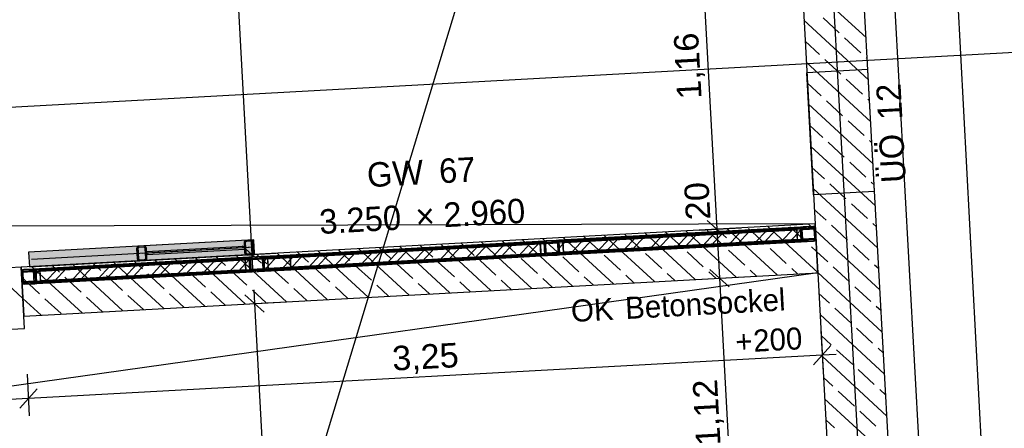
# Model space of a CAD drawing. Extents: x -181 to 1388, y 138 to 979.
# Tile 35 of 82: x 688 to 769, y 433 to 466. Entities that reach past the tile are written whole.
import ezdxf
from ezdxf.lldxf.tags import DXFTag

# ---------------------------------------------------------------- set-up
doc = ezdxf.new("R2010")
doc.units = 0
doc.layers.get('0').update_dxf_attribs({"lineweight": 25})
for name, color, linetype, lineweight, true_color in [('01AFU Allgemein Bemaßung', 7, 'Continuous', 25, 0x848484), ('20 Bodenaufbau - Gefällelinien', 7, 'Continuous', 25, 0x848484), ('20 Fundament', 7, 'Continuous', 25, 0x848484), ('20 Gitterwände', 7, 'Continuous', 25, 0x848484), ('20 Gitterwände - Beschriftung', 7, 'Continuous', 25, 0x848484), ('20 Höhen Schwellen', 7, 'Continuous', 25, 0x848484), ('20 Innenwände', 7, 'Continuous', 25, 0x848484), ('20 Innenwände - Sockel', 7, 'Continuous', 25, 0x848484), ('20 Platzbedarf Schieber', 7, 'Continuous', 25, 0x848484), ('20 Schieber', 7, 'Continuous', 25, 0x848484), ('20 Stützen', 7, 'Continuous', 25, 0x848484), ('A-0', 7, 'Continuous', 25, 0x848484)]:
    doc.layers.add(name, color=color, linetype=linetype, lineweight=lineweight, true_color=true_color)
doc.layers.add('02 Raster Gebäude', color=7, linetype='Continuous', lineweight=25)
doc.styles.get("Standard").update_dxf_attribs({"font": 'arial.ttf'})
tags = doc.linetypes.add('Raster', pattern=[0.2, 0.1, -0.05, 0, -0.05]).pattern_tags.tags
tags[10:11] = [DXFTag(74, 4), DXFTag(75, 0), DXFTag(340, '0'), DXFTag(46, 1.0), DXFTag(50, 0.0), DXFTag(44, 0.0), DXFTag(45, 0.0)]
tags[8:9] = [DXFTag(74, 4), DXFTag(75, 0), DXFTag(340, '0'), DXFTag(46, 1.0), DXFTag(50, 0.0), DXFTag(44, 0.0), DXFTag(45, 0.0)]
tags[6:7] = [DXFTag(74, 4), DXFTag(75, 0), DXFTag(340, '0'), DXFTag(46, 1.0), DXFTag(50, 0.0), DXFTag(44, 0.0), DXFTag(45, 0.0)]
tags[4:5] = [DXFTag(74, 4), DXFTag(75, 0), DXFTag(340, '0'), DXFTag(46, 1.0), DXFTag(50, 0.0), DXFTag(44, 0.0), DXFTag(45, 0.0)]
tags = doc.linetypes.add('Strichlinie eng', pattern=[0.115, 0.075, -0.04]).pattern_tags.tags
tags[6:7] = [DXFTag(74, 4), DXFTag(75, 0), DXFTag(340, '0'), DXFTag(46, 1.0), DXFTag(50, 0.0), DXFTag(44, 0.0), DXFTag(45, 0.0)]
tags[4:5] = [DXFTag(74, 4), DXFTag(75, 0), DXFTag(340, '0'), DXFTag(46, 1.0), DXFTag(50, 0.0), DXFTag(44, 0.0), DXFTag(45, 0.0)]
tags = doc.linetypes.add('Strichpunktx2', pattern=[2, 1, -0.5, 0, -0.5]).pattern_tags.tags
tags[10:11] = [DXFTag(74, 4), DXFTag(75, 0), DXFTag(340, '0'), DXFTag(46, 1.0), DXFTag(50, 0.0), DXFTag(44, 0.0), DXFTag(45, 0.0)]
tags[8:9] = [DXFTag(74, 4), DXFTag(75, 0), DXFTag(340, '0'), DXFTag(46, 1.0), DXFTag(50, 0.0), DXFTag(44, 0.0), DXFTag(45, 0.0)]
tags[6:7] = [DXFTag(74, 4), DXFTag(75, 0), DXFTag(340, '0'), DXFTag(46, 1.0), DXFTag(50, 0.0), DXFTag(44, 0.0), DXFTag(45, 0.0)]
tags[4:5] = [DXFTag(74, 4), DXFTag(75, 0), DXFTag(340, '0'), DXFTag(46, 1.0), DXFTag(50, 0.0), DXFTag(44, 0.0), DXFTag(45, 0.0)]
tags = doc.linetypes.add('Öffnungslinie Tür Fenster', pattern=[0.115, 0.075, -0.04]).pattern_tags.tags
tags[6:7] = [DXFTag(74, 4), DXFTag(75, 0), DXFTag(340, '0'), DXFTag(46, 1.0), DXFTag(50, 0.0), DXFTag(44, 0.0), DXFTag(45, 0.0)]
tags[4:5] = [DXFTag(74, 4), DXFTag(75, 0), DXFTag(340, '0'), DXFTag(46, 1.0), DXFTag(50, 0.0), DXFTag(44, 0.0), DXFTag(45, 0.0)]

# ---------------------------------------------------------------- blocks, each defined once
blk = doc.blocks.new('Referenz-A07F5V09WF')
at = {"layer": '01AFU Allgemein Bemaßung', "lineweight": -2}
for p, q in [((762.535, 510.809), (772.405, 324.065)), ((703.803, 507.609), (707.114, 447.099)), ((743.848, 472.35), (745.117, 449.179)), ((743.713, 449.102), (747.114, 449.288)), ((745.907, 448.471), (744.327, 449.887)), ((745.117, 449.179), (745.335, 445.185)), ((706.324, 447.807), (707.904, 446.391)), ((705.71, 447.023), (709.111, 447.209)), ((707.114, 447.099), (707.176, 445.976)), ((743.931, 445.108), (747.332, 445.294)), ((746.125, 444.477), (744.545, 445.893)), ((745.335, 445.185), (746.56, 422.806)), ((708.123, 442.397), (706.543, 443.813)), ((707.271, 444.229), (707.333, 443.105)), ((705.929, 443.028), (709.33, 443.215)), ((707.333, 443.105), (710.612, 383.195)), ((753.633, 440.883), (753.819, 437.481)), ((753.034, 438.096), (754.45, 439.675)), ((753.742, 438.886), (688.842, 435.333)), ((754.865, 438.947), (753.742, 438.886)), ((688.733, 437.33), (688.919, 433.929)), ((688.134, 434.543), (689.55, 436.123)), ((688.842, 435.333), (683.849, 435.06))]:
    blk.add_line(p, q, dxfattribs=at)
at = {"layer": '02 Raster Gebäude', "linetype": 'Raster', "lineweight": -2, "ltscale": 56.250004}
for p, q in [((728.663, 942.749), (765.728, 265.637)), ((663.574, 268.626), (810.754, 754.038)), ((1010.163, 476.805), (317.411, 438.884))]:
    blk.add_line(p, q, dxfattribs=at)
at = {"layer": '20 Bodenaufbau - Gefällelinien', "linetype": 'Öffnungslinie Tür Fenster', "lineweight": -2, "ltscale": 56.250004}
for p, q in [((753.154, 449.619), (680.029, 449.396)), ((753.373, 445.625), (680.794, 435.418))]:
    blk.add_line(p, q, dxfattribs=at)
at = {"layer": '20 Fundament', "linetype": 'Öffnungslinie Tür Fenster', "lineweight": -2, "ltscale": 56.250004}
blk.add_line((767.346, 327.536), (757.466, 508.042), dxfattribs=at)
at = {"layer": '20 Gitterwände', "linetype": 'Strichlinie eng', "lineweight": -2, "ltscale": 56.250004}
for p, q in [((732.2, 448.272), (752.966, 449.408)), ((732.211, 448.072), (753.176, 449.22)), ((752.966, 449.408), (753.067, 449.387)), ((753.067, 449.387), (753.144, 449.318)), ((753.144, 449.318), (753.176, 449.22)), ((753.176, 449.22), (753.22, 448.421)), ((732.254, 447.273), (753.22, 448.421)), ((753.22, 448.421), (753.199, 448.319)), ((710.233, 447.069), (732.2, 448.272)), ((710.243, 446.869), (732.211, 448.072)), ((732.265, 447.073), (753.031, 448.21)), ((753.13, 448.242), (753.031, 448.21)), ((753.199, 448.319), (753.13, 448.242)), ((688.276, 445.667), (708.085, 446.751)), ((688.465, 445.878), (708.074, 446.951)), ((708.074, 446.951), (710.233, 447.069)), ((708.085, 446.751), (710.243, 446.869)), ((710.287, 446.071), (732.254, 447.273)), ((710.298, 445.871), (732.265, 447.073)), ((688.32, 444.868), (708.129, 445.952)), ((708.129, 445.952), (710.287, 446.071)), ((688.276, 445.667), (688.298, 445.768)), ((688.32, 444.868), (688.276, 445.667)), ((688.298, 445.768), (688.367, 445.845)), ((688.367, 445.845), (688.465, 445.878)), ((688.531, 444.679), (708.14, 445.753)), ((708.14, 445.753), (710.298, 445.871)), ((688.352, 444.77), (688.32, 444.868)), ((688.429, 444.701), (688.352, 444.77)), ((688.531, 444.679), (688.429, 444.701))]:
    blk.add_line(p, q, dxfattribs=at)
at = {"layer": '20 Gitterwände', "lineweight": -2}
for p, q in [((751.967, 449.354), (732.2, 448.272)), ((732.204, 448.19), (751.972, 449.272)), ((732.525, 448.189), (751.653, 449.236)), ((749.966, 449.162), (748.957, 448.069)), ((751.398, 449.241), (750.39, 448.147)), ((751.653, 449.236), (751.973, 449.254)), ((751.653, 449.236), (751.659, 449.136)), ((751.708, 448.238), (751.653, 449.236)), ((752.167, 449.365), (751.967, 449.354)), ((751.967, 449.354), (751.969, 449.327)), ((751.969, 449.327), (751.972, 449.272)), ((751.972, 449.272), (751.978, 449.154)), ((751.973, 449.254), (752.027, 448.255)), ((751.978, 449.154), (751.999, 449.255)), ((752.194, 449.366), (751.979, 449.133)), ((751.999, 449.255), (752.069, 449.332)), ((752.069, 449.332), (752.167, 449.365)), ((753.076, 449.214), (752.078, 449.159)), ((752.089, 449.21), (752.078, 449.159)), ((752.078, 449.159), (752.122, 448.361)), ((752.089, 449.21), (752.123, 449.249)), ((752.123, 449.249), (752.172, 449.265)), ((752.167, 449.365), (752.966, 449.408)), ((752.172, 449.265), (752.971, 449.308)), ((752.966, 449.408), (753.067, 449.387)), ((752.971, 449.308), (753.022, 449.298)), ((753.022, 449.298), (753.06, 449.263)), ((753.076, 449.214), (753.06, 449.263)), ((753.067, 449.387), (753.144, 449.318)), ((753.12, 448.415), (753.076, 449.214)), ((753.176, 449.22), (753.144, 449.318)), ((753.22, 448.421), (753.176, 449.22)), ((751.659, 449.136), (732.53, 448.089)), ((732.53, 448.089), (751.659, 449.136)), ((732.574, 447.291), (751.702, 448.338)), ((751.702, 448.338), (732.574, 447.291)), ((734.924, 448.339), (733.916, 447.245)), ((736.356, 448.417), (735.348, 447.324)), ((737.073, 448.457), (736.064, 447.363)), ((738.505, 448.535), (737.497, 447.441)), ((739.222, 448.574), (738.213, 447.481)), ((740.654, 448.653), (739.646, 447.559)), ((741.37, 448.692), (740.362, 447.598)), ((742.803, 448.77), (741.795, 447.677)), ((743.519, 448.81), (742.511, 447.716)), ((744.952, 448.888), (743.943, 447.794)), ((745.668, 448.927), (744.66, 447.834)), ((747.101, 449.006), (746.092, 447.912)), ((747.817, 449.045), (746.808, 447.951)), ((749.249, 449.123), (748.241, 448.03)), ((751.979, 449.133), (751.106, 448.186)), ((751.659, 449.136), (751.702, 448.338)), ((751.702, 448.338), (751.708, 448.238)), ((752.022, 448.355), (752.028, 448.237)), ((752.022, 448.355), (752.054, 448.257)), ((753.12, 448.415), (752.122, 448.361)), ((752.122, 448.361), (752.138, 448.311)), ((753.075, 448.326), (753.11, 448.365)), ((753.19, 448.971), (753.095, 448.869)), ((753.11, 448.365), (753.12, 448.415)), ((753.199, 448.319), (753.22, 448.421)), ((708.399, 446.869), (730.687, 448.089)), ((730.693, 447.989), (708.405, 446.769)), ((708.405, 446.769), (730.693, 447.989)), ((731.001, 448.206), (710.233, 447.069)), ((710.237, 446.988), (731.006, 448.125)), ((721.315, 447.594), (720.306, 446.5)), ((722.031, 447.633), (721.023, 446.54)), ((723.464, 447.712), (722.455, 446.618)), ((724.18, 447.751), (723.171, 446.657)), ((725.612, 447.829), (724.604, 446.736)), ((726.329, 447.869), (725.32, 446.775)), ((727.761, 447.947), (726.753, 446.853)), ((728.477, 447.986), (727.469, 446.893)), ((729.91, 448.065), (728.902, 446.971)), ((730.626, 448.104), (729.618, 447.01)), ((730.687, 448.089), (731.007, 448.106)), ((730.687, 448.089), (730.693, 447.989)), ((730.742, 447.09), (730.687, 448.089)), ((730.693, 447.989), (730.737, 447.19)), ((731.201, 448.217), (731.001, 448.206)), ((731.001, 448.206), (731.003, 448.179)), ((731.003, 448.179), (731.006, 448.125)), ((731.006, 448.125), (731.012, 448.006)), ((731.007, 448.106), (731.062, 447.108)), ((731.012, 448.006), (731.034, 448.108)), ((731.034, 448.108), (731.103, 448.185)), ((731.103, 448.185), (731.201, 448.217)), ((732.111, 448.066), (731.112, 448.012)), ((731.123, 448.062), (731.112, 448.012)), ((731.112, 448.012), (731.156, 447.213)), ((731.123, 448.062), (731.157, 448.101)), ((731.157, 448.101), (731.207, 448.117)), ((731.201, 448.217), (732, 448.261)), ((731.207, 448.117), (732.005, 448.161)), ((732.2, 448.272), (732, 448.261)), ((732, 448.261), (732.101, 448.239)), ((732.005, 448.161), (732.056, 448.15)), ((732.107, 448.234), (732.034, 448.155)), ((732.056, 448.15), (732.095, 448.116)), ((732.111, 448.066), (732.095, 448.116)), ((732.101, 448.239), (732.178, 448.17)), ((732.154, 447.268), (732.111, 448.066)), ((732.234, 447.635), (732.14, 447.533)), ((732.178, 448.17), (732.211, 448.072)), ((732.201, 448.245), (732.2, 448.272)), ((732.204, 448.19), (732.201, 448.245)), ((732.204, 448.19), (732.211, 448.072)), ((732.205, 448.172), (732.525, 448.189)), ((732.26, 447.173), (732.205, 448.172)), ((732.775, 448.221), (732.234, 447.635)), ((732.261, 447.155), (752.028, 448.237)), ((752.033, 448.155), (732.265, 447.073)), ((732.53, 448.089), (732.525, 448.189)), ((732.525, 448.189), (732.579, 447.191)), ((732.574, 447.291), (732.53, 448.089)), ((751.708, 448.238), (732.579, 447.191)), ((734.208, 448.3), (733.199, 447.206)), ((752.027, 448.255), (751.708, 448.238)), ((752.028, 448.237), (752.031, 448.182)), ((752.031, 448.182), (752.033, 448.155)), ((752.232, 448.166), (752.033, 448.155)), ((752.054, 448.257), (752.131, 448.188)), ((752.131, 448.188), (752.232, 448.166)), ((752.138, 448.311), (752.176, 448.277)), ((752.176, 448.277), (752.227, 448.266)), ((752.227, 448.266), (753.026, 448.31)), ((752.232, 448.166), (753.031, 448.21)), ((752.557, 448.284), (752.459, 448.179)), ((753.026, 448.31), (753.075, 448.326)), ((753.031, 448.21), (753.13, 448.242)), ((753.13, 448.242), (753.199, 448.319)), ((689.225, 445.838), (706.88, 446.804)), ((706.876, 446.885), (689.264, 445.921)), ((689.789, 445.85), (706.562, 446.768)), ((706.273, 446.771), (705.265, 445.677)), ((706.562, 446.768), (706.881, 446.786)), ((706.562, 446.768), (706.567, 446.668)), ((706.616, 445.77), (706.562, 446.768)), ((707.076, 446.896), (706.876, 446.885)), ((706.876, 446.885), (706.877, 446.859)), ((706.877, 446.859), (706.88, 446.804)), ((706.88, 446.804), (706.887, 446.686)), ((706.881, 446.786), (706.936, 445.787)), ((706.887, 446.686), (706.908, 446.787)), ((707.066, 446.893), (706.89, 446.703)), ((706.908, 446.787), (706.977, 446.864)), ((706.977, 446.864), (707.076, 446.896)), ((707.985, 446.746), (706.987, 446.691)), ((706.997, 446.742), (706.987, 446.691)), ((706.997, 446.742), (707.032, 446.78)), ((707.032, 446.78), (707.081, 446.796)), ((707.076, 446.896), (707.874, 446.94)), ((707.081, 446.796), (707.88, 446.84)), ((708.074, 446.951), (707.874, 446.94)), ((707.874, 446.94), (707.976, 446.919)), ((707.88, 446.84), (707.93, 446.83)), ((707.93, 446.83), (707.969, 446.795)), ((707.985, 446.746), (707.969, 446.795)), ((707.976, 446.919), (708.053, 446.85)), ((708.029, 445.947), (707.985, 446.746)), ((708.053, 446.85), (708.085, 446.751)), ((710.233, 447.069), (708.074, 446.951)), ((708.076, 446.924), (708.074, 446.951)), ((708.079, 446.87), (708.076, 446.924)), ((708.079, 446.87), (710.237, 446.988)), ((708.079, 446.87), (708.085, 446.751)), ((708.08, 446.851), (708.399, 446.869)), ((708.134, 445.853), (708.08, 446.851)), ((708.422, 446.888), (708.097, 446.536)), ((709.138, 446.928), (708.135, 445.84)), ((708.405, 446.769), (708.399, 446.869)), ((708.399, 446.869), (708.454, 445.87)), ((708.448, 445.97), (708.405, 446.769)), ((708.448, 445.97), (730.737, 447.19)), ((730.737, 447.19), (708.448, 445.97)), ((730.742, 447.09), (708.454, 445.87)), ((710.571, 447.006), (710.255, 446.663)), ((711.287, 447.045), (710.293, 445.967)), ((710.294, 445.952), (731.063, 447.089)), ((731.067, 447.008), (710.298, 445.871)), ((712.719, 447.124), (711.711, 446.03)), ((713.436, 447.163), (712.427, 446.069)), ((714.868, 447.241), (713.86, 446.148)), ((715.585, 447.28), (714.576, 446.187)), ((717.017, 447.359), (716.009, 446.265)), ((717.733, 447.398), (716.725, 446.304)), ((719.166, 447.476), (718.158, 446.383)), ((719.882, 447.516), (718.874, 446.422)), ((730.737, 447.19), (730.742, 447.09)), ((731.062, 447.108), (730.742, 447.09)), ((731.062, 447.101), (731.05, 447.089)), ((731.056, 447.207), (731.063, 447.089)), ((731.056, 447.207), (731.088, 447.109)), ((731.063, 447.089), (731.066, 447.035)), ((731.066, 447.035), (731.067, 447.008)), ((731.267, 447.019), (731.067, 447.008)), ((731.158, 447.206), (731.083, 447.124)), ((731.088, 447.109), (731.165, 447.04)), ((732.154, 447.268), (731.156, 447.213)), ((731.156, 447.213), (731.172, 447.164)), ((731.165, 447.04), (731.267, 447.019)), ((731.172, 447.164), (731.211, 447.129)), ((731.211, 447.129), (731.261, 447.119)), ((731.261, 447.119), (732.06, 447.162)), ((731.267, 447.019), (732.066, 447.062)), ((731.785, 447.147), (731.687, 447.042)), ((732.06, 447.162), (732.109, 447.178)), ((732.066, 447.062), (732.164, 447.095)), ((732.265, 447.073), (732.066, 447.062)), ((732.109, 447.178), (732.144, 447.217)), ((732.144, 447.217), (732.154, 447.268)), ((732.164, 447.095), (732.233, 447.172)), ((732.233, 447.172), (732.254, 447.273)), ((732.254, 447.273), (732.261, 447.155)), ((732.579, 447.191), (732.26, 447.173)), ((732.264, 447.1), (732.261, 447.155)), ((732.265, 447.073), (732.264, 447.1)), ((732.579, 447.191), (732.574, 447.291)), ((706.567, 446.668), (689.794, 445.75)), ((689.794, 445.75), (706.567, 446.668)), ((691.231, 445.947), (690.223, 444.854)), ((691.948, 445.987), (690.939, 444.893)), ((693.38, 446.065), (692.372, 444.971)), ((694.096, 446.104), (693.088, 445.011)), ((695.529, 446.183), (694.521, 445.089)), ((696.245, 446.222), (695.237, 445.128)), ((697.678, 446.3), (696.669, 445.207)), ((698.394, 446.339), (697.386, 445.246)), ((699.827, 446.418), (698.818, 445.324)), ((700.543, 446.457), (699.534, 445.363)), ((701.975, 446.535), (700.967, 445.442)), ((702.692, 446.575), (701.683, 445.481)), ((704.124, 446.653), (703.116, 445.559)), ((704.84, 446.692), (703.832, 445.599)), ((706.886, 446.698), (705.981, 445.716)), ((706.567, 446.668), (706.611, 445.869)), ((706.987, 446.691), (707.03, 445.892)), ((708.029, 445.947), (707.03, 445.892)), ((708.097, 446.536), (708.002, 446.433)), ((708.018, 445.896), (708.029, 445.947)), ((708.107, 445.851), (708.129, 445.952)), ((708.129, 445.952), (708.135, 445.834)), ((708.135, 445.834), (710.294, 445.952)), ((708.454, 445.87), (708.448, 445.97)), ((710.255, 446.663), (709.562, 445.912)), ((710.293, 445.967), (710.279, 445.952)), ((688.298, 445.768), (688.276, 445.667)), ((688.276, 445.667), (688.32, 444.868)), ((688.298, 445.768), (688.367, 445.845)), ((688.367, 445.845), (688.465, 445.878)), ((688.387, 445.723), (688.376, 445.672)), ((689.232, 445.719), (688.376, 445.672)), ((688.376, 445.672), (688.42, 444.874)), ((688.387, 445.723), (688.421, 445.762)), ((688.421, 445.762), (688.471, 445.778)), ((688.465, 445.878), (689.264, 445.921)), ((688.471, 445.778), (689.269, 445.821)), ((689.162, 445.916), (689.065, 445.81)), ((689.225, 445.838), (689.282, 444.802)), ((689.799, 445.869), (689.256, 445.28)), ((689.264, 445.921), (689.365, 445.9)), ((689.269, 445.821), (689.32, 445.811)), ((689.282, 444.802), (706.937, 445.769)), ((689.32, 445.811), (689.359, 445.776)), ((706.941, 445.687), (689.329, 444.723)), ((689.375, 445.727), (689.359, 445.776)), ((689.365, 445.9), (689.442, 445.831)), ((689.418, 444.928), (689.375, 445.727)), ((689.486, 445.529), (689.391, 445.427)), ((689.475, 445.733), (689.442, 445.831)), ((689.469, 445.832), (689.789, 445.85)), ((689.524, 444.834), (689.469, 445.832)), ((689.518, 444.934), (689.475, 445.733)), ((689.794, 445.75), (689.789, 445.85)), ((689.789, 445.85), (689.843, 444.851)), ((689.838, 444.951), (689.794, 445.75)), ((689.838, 444.951), (706.611, 445.869)), ((706.611, 445.869), (689.838, 444.951)), ((706.616, 445.77), (689.843, 444.851)), ((706.611, 445.869), (706.616, 445.77)), ((706.936, 445.787), (706.616, 445.77)), ((706.931, 445.887), (706.963, 445.788)), ((706.931, 445.887), (706.937, 445.769)), ((706.937, 445.769), (706.94, 445.714)), ((706.94, 445.714), (706.941, 445.687)), ((707.141, 445.698), (706.941, 445.687)), ((706.963, 445.788), (707.04, 445.719)), ((707.03, 445.892), (707.046, 445.843)), ((707.04, 445.719), (707.141, 445.698)), ((707.046, 445.843), (707.085, 445.809)), ((707.085, 445.809), (707.136, 445.798)), ((707.136, 445.798), (707.934, 445.842)), ((707.141, 445.698), (707.94, 445.742)), ((707.431, 445.814), (707.334, 445.709)), ((707.934, 445.842), (707.984, 445.858)), ((707.94, 445.742), (708.038, 445.774)), ((708.14, 445.753), (707.94, 445.742)), ((707.984, 445.858), (708.018, 445.896)), ((708.038, 445.774), (708.107, 445.851)), ((708.454, 445.87), (708.134, 445.853)), ((708.138, 445.78), (708.135, 445.834)), ((708.14, 445.753), (708.138, 445.78)), ((710.298, 445.871), (708.14, 445.753)), ((688.408, 445.098), (688.313, 444.995)), ((688.32, 444.868), (688.352, 444.77)), ((688.352, 444.77), (688.429, 444.701)), ((689.276, 444.92), (688.42, 444.874)), ((688.42, 444.874), (688.436, 444.824)), ((688.429, 444.701), (688.531, 444.679)), ((688.436, 444.824), (688.475, 444.79)), ((688.475, 444.79), (688.525, 444.779)), ((688.525, 444.779), (689.324, 444.823)), ((688.531, 444.679), (689.329, 444.723)), ((688.808, 444.795), (688.711, 444.689)), ((689.324, 444.823), (689.373, 444.839)), ((689.329, 444.723), (689.428, 444.755)), ((689.373, 444.839), (689.408, 444.878)), ((689.408, 444.878), (689.418, 444.928)), ((689.428, 444.755), (689.497, 444.832)), ((689.497, 444.832), (689.518, 444.934)), ((689.843, 444.851), (689.524, 444.834)), ((689.843, 444.851), (689.838, 444.951))]:
    blk.add_line(p, q, dxfattribs=at)
at = {"layer": '20 Innenwände', "lineweight": -2}
for p, q in [((751.885, 472.79), (754.597, 423.246)), ((759.589, 423.52), (756.877, 473.063)), ((757.327, 464.842), (752.054, 469.705)), ((757.515, 461.404), (752.242, 466.266)), ((755.129, 465.236), (753.806, 466.456)), ((753.502, 463.472), (752.336, 464.547)), ((756.894, 463.609), (755.57, 464.829)), ((757.704, 457.966), (752.43, 462.828)), ((755.267, 461.845), (753.944, 463.065)), ((757.421, 463.123), (757.335, 463.203)), ((757.47, 462.24), (752.477, 461.967)), ((758.016, 452.255), (757.47, 462.24)), ((753.024, 451.982), (752.477, 461.967)), ((757.031, 460.218), (755.708, 461.438)), ((753.64, 460.08), (752.524, 461.109)), ((755.404, 458.454), (754.081, 459.674)), ((757.61, 459.685), (757.472, 459.811)), ((757.892, 454.527), (752.618, 459.39)), ((757.169, 456.827), (755.845, 458.047)), ((753.777, 456.689), (752.712, 457.671)), ((757.798, 456.247), (757.61, 456.42)), ((758.08, 451.089), (752.806, 455.952)), ((755.542, 455.062), (754.218, 456.282)), ((753.915, 453.298), (752.9, 454.233)), ((757.306, 453.435), (755.983, 454.655)), ((758.268, 447.651), (752.995, 452.514)), ((755.679, 451.671), (754.356, 452.891)), ((757.986, 452.808), (757.747, 453.029)), ((758.016, 452.255), (753.024, 451.982)), ((754.052, 449.906), (753.089, 450.795)), ((757.444, 450.044), (756.12, 451.264)), ((755.817, 448.28), (754.493, 449.5)), ((758.174, 449.37), (757.885, 449.637)), ((758.456, 444.213), (753.183, 449.076)), ((757.581, 446.653), (756.258, 447.873)), ((754.19, 446.515), (753.277, 447.357)), ((755.954, 444.888), (754.631, 446.108)), ((758.362, 445.932), (758.022, 446.246)), ((758.645, 440.775), (753.371, 445.638)), ((757.719, 443.261), (756.395, 444.481)), ((754.327, 443.124), (753.465, 443.919)), ((756.092, 441.497), (754.768, 442.717)), ((758.551, 442.494), (758.16, 442.855)), ((758.833, 437.337), (753.559, 442.2)), ((754.465, 439.732), (753.653, 440.481)), ((757.856, 439.87), (756.533, 441.09)), ((759.021, 433.899), (753.747, 438.762)), ((756.229, 438.106), (754.906, 439.326)), ((758.739, 439.056), (758.297, 439.463)), ((757.994, 436.479), (756.67, 437.699)), ((754.602, 436.341), (753.841, 437.043)), ((756.367, 434.714), (755.043, 435.934)), ((758.927, 435.618), (758.435, 436.072)), ((759.209, 430.461), (753.936, 435.324)), ((758.131, 433.087), (756.808, 434.307)), ((754.74, 432.95), (754.03, 433.604))]:
    blk.add_line(p, q, dxfattribs=at)
at = {"layer": '20 Innenwände - Sockel', "lineweight": -2}
for p, q in [((753.154, 449.619), (688.254, 446.066)), ((750.042, 445.443), (745.941, 449.224)), ((749.034, 448.005), (747.711, 449.225)), ((753.372, 445.636), (749.283, 449.407)), ((752.425, 448.142), (751.102, 449.362)), ((753.184, 449.075), (752.625, 449.59)), ((753.373, 445.625), (753.154, 449.619)), ((732.077, 447.317), (730.902, 448.401)), ((736.674, 444.711), (732.573, 448.492)), ((735.469, 447.455), (734.244, 448.584)), ((740.016, 444.894), (735.915, 448.675)), ((738.86, 447.592), (737.586, 448.767)), ((743.358, 445.077), (739.257, 448.858)), ((742.251, 447.73), (740.928, 448.95)), ((746.7, 445.26), (742.599, 449.041)), ((745.643, 447.867), (744.319, 449.087)), ((719.964, 443.796), (715.863, 447.578)), ((718.512, 446.767), (717.534, 447.669)), ((723.306, 443.979), (719.205, 447.761)), ((721.903, 446.905), (720.876, 447.852)), ((726.648, 444.162), (722.547, 447.944)), ((725.295, 447.042), (724.218, 448.035)), ((729.99, 444.345), (725.889, 448.126)), ((728.686, 447.18), (727.56, 448.218)), ((733.332, 444.528), (729.231, 448.309)), ((750.798, 446.378), (749.475, 447.598)), ((753.278, 447.356), (752.866, 447.735)), ((701.555, 446.08), (700.824, 446.754)), ((706.596, 443.064), (702.495, 446.846)), ((704.947, 446.218), (704.166, 446.937)), ((709.938, 443.247), (705.837, 447.029)), ((708.338, 446.355), (707.508, 447.12)), ((713.28, 443.43), (709.179, 447.212)), ((711.729, 446.492), (710.85, 447.303)), ((716.622, 443.613), (712.521, 447.395)), ((715.121, 446.63), (714.192, 447.486)), ((730.45, 445.553), (729.127, 446.773)), ((733.842, 445.69), (732.519, 446.911)), ((737.233, 445.828), (735.91, 447.048)), ((740.624, 445.965), (739.301, 447.185)), ((744.016, 446.103), (742.693, 447.323)), ((747.407, 446.24), (746.084, 447.46)), ((688.254, 446.066), (688.473, 442.072)), ((693.228, 442.333), (689.127, 446.114)), ((691.381, 445.668), (690.798, 446.206)), ((696.57, 442.516), (692.469, 446.297)), ((694.773, 445.805), (694.14, 446.389)), ((699.912, 442.699), (695.811, 446.48)), ((698.164, 445.943), (697.482, 446.571)), ((703.254, 442.881), (699.153, 446.663)), ((710.103, 444.728), (708.779, 445.948)), ((713.494, 444.866), (712.171, 446.086)), ((716.885, 445.003), (715.562, 446.223)), ((720.277, 445.14), (718.953, 446.361)), ((723.668, 445.278), (722.345, 446.498)), ((727.059, 445.415), (725.736, 446.636)), ((751.713, 445.534), (751.24, 445.971)), ((689.755, 443.903), (688.431, 445.123)), ((688.473, 442.072), (753.373, 445.625)), ((693.146, 444.041), (691.823, 445.261)), ((696.537, 444.178), (695.214, 445.398)), ((699.929, 444.316), (698.605, 445.536)), ((703.32, 444.453), (701.997, 445.673)), ((706.711, 444.591), (705.388, 445.811)), ((731.661, 444.436), (730.892, 445.146)), ((735.003, 444.619), (734.283, 445.284)), ((738.345, 444.802), (737.674, 445.421)), ((741.687, 444.985), (741.066, 445.559)), ((745.029, 445.168), (744.457, 445.696)), ((748.371, 445.351), (747.848, 445.833)), ((711.609, 443.339), (710.544, 444.321)), ((714.951, 443.522), (713.935, 444.459)), ((718.293, 443.705), (717.326, 444.596)), ((721.635, 443.888), (720.718, 444.734)), ((724.977, 444.071), (724.109, 444.871)), ((728.319, 444.253), (727.5, 445.009)), ((689.886, 442.15), (688.394, 443.526)), ((694.899, 442.424), (693.587, 443.634)), ((698.241, 442.607), (696.978, 443.771)), ((701.583, 442.79), (700.37, 443.909)), ((704.925, 442.973), (703.761, 444.046)), ((708.267, 443.156), (707.152, 444.184)), ((691.519, 442.276), (690.196, 443.496))]:
    blk.add_line(p, q, dxfattribs=at)
at = {"layer": '20 Platzbedarf Schieber', "linetype": 'Strichlinie eng', "lineweight": -2, "ltscale": 56.250004}
for p, q in [((707.263, 448.3), (688.855, 447.292)), ((707.329, 447.101), (707.263, 448.3)), ((688.855, 447.292), (688.92, 446.093)), ((688.92, 446.093), (707.329, 447.101))]:
    blk.add_line(p, q, dxfattribs=at)
at = {"layer": '20 Platzbedarf Schieber', "lineweight": -2}
for points in [[(707.263, 447.097), (688.92, 447.295), (707.263, 448.3)], [(707.263, 447.097), (707.263, 448.3), (707.329, 447.101)], [(688.92, 446.093), (688.855, 447.292), (688.92, 447.295)], [(688.92, 446.093), (688.92, 447.295), (707.263, 447.097)]]:
    blk.add_solid(points, dxfattribs=at)
at = {"layer": '20 Schieber', "linetype": 'Strichpunktx2', "lineweight": -2, "ltscale": 56.250004}
for p, q in [((707.296, 447.7), (689.094, 446.704)), ((706.897, 447.679), (698.209, 447.203))]:
    blk.add_line(p, q, dxfattribs=at)
at = {"layer": '20 Schieber', "lineweight": -2}
for p, q in [((697.689, 447.575), (697.732, 446.776)), ((707.263, 448.3), (697.777, 447.78)), ((697.777, 447.78), (697.843, 446.582)), ((697.788, 447.581), (697.832, 446.782)), ((698.277, 447.808), (697.877, 447.786)), ((698.282, 447.708), (697.883, 447.686)), ((698.431, 446.815), (698.387, 447.613)), ((698.531, 446.82), (698.487, 447.619)), ((706.492, 447.757), (698.504, 447.319)), ((698.515, 447.12), (706.503, 447.557)), ((706.475, 448.056), (706.519, 447.257)), ((706.503, 447.557), (706.492, 447.757)), ((706.575, 448.062), (706.619, 447.263)), ((707.064, 448.289), (706.664, 448.267)), ((707.069, 448.189), (706.67, 448.167)), ((707.218, 447.296), (707.174, 448.094)), ((707.329, 447.101), (707.263, 448.3)), ((707.318, 447.301), (707.274, 448.1)), ((707.329, 447.101), (697.843, 446.582)), ((698.504, 447.319), (698.515, 447.12)), ((706.724, 447.168), (707.124, 447.19)), ((706.73, 447.069), (707.129, 447.09)), ((697.937, 446.687), (698.337, 446.709)), ((697.943, 446.588), (698.342, 446.609))]:
    blk.add_line(p, q, dxfattribs=at)
at = {"layer": '20 Schieber', "linetype": 'ByBlock', "lineweight": -2, "ltscale": 56.250004}
for p, q in [((698.277, 447.808), (698.277, 447.808)), ((698.282, 447.708), (698.282, 447.708)), ((707.064, 448.289), (707.064, 448.289)), ((707.069, 448.189), (707.069, 448.189))]:
    blk.add_line(p, q, dxfattribs=at)
at = {"layer": '20 Schieber', "lineweight": -2}
for centre, major_axis in [((697.888, 447.586), (-0.011, 0.2)), ((697.888, 447.586), (-0.0055, 0.0999)), ((698.288, 447.608), (0.2, 0.011)), ((698.288, 447.608), (0.0999, 0.0055)), ((706.675, 448.067), (-0.011, 0.2)), ((706.675, 448.067), (-0.0055, 0.0999)), ((707.074, 448.089), (0.2, 0.011)), ((707.074, 448.089), (0.0999, 0.0055)), ((697.932, 446.787), (-0.2, -0.011)), ((697.932, 446.787), (-0.0999, -0.0055)), ((698.331, 446.809), (0.0055, -0.0999)), ((698.331, 446.809), (0.011, -0.2)), ((706.719, 447.268), (-0.2, -0.011)), ((706.719, 447.268), (-0.0999, -0.0055)), ((707.118, 447.29), (0.0055, -0.0999)), ((707.118, 447.29), (0.011, -0.2))]:
    blk.add_ellipse(centre, major_axis=major_axis, ratio=1, start_param=0, end_param=1.570796, dxfattribs=at)
at = {"layer": '20 Stützen', "lineweight": -2}
for p, q in [((688.254, 446.066), (683.262, 445.793)), ((688.394, 443.526), (685.785, 445.931)), ((688.528, 441.074), (688.254, 446.066)), ((683.536, 440.8), (688.528, 441.074))]:
    blk.add_line(p, q, dxfattribs=at)
at = {"layer": 'A-0', "linetype": 'Continuous', "lineweight": -2, "ltscale": 312.5}
for p, q in [((751.885, 472.79), (754.597, 423.246)), ((759.589, 423.52), (756.877, 473.063)), ((753.154, 449.619), (688.254, 446.066)), ((751.972, 449.272), (732.204, 448.19)), ((752.028, 448.237), (751.972, 449.272)), ((751.999, 449.255), (751.978, 449.154)), ((751.978, 449.154), (752.022, 448.355)), ((752.069, 449.332), (751.999, 449.255)), ((752.167, 449.365), (752.069, 449.332)), ((752.078, 449.159), (752.089, 449.21)), ((752.122, 448.361), (752.078, 449.159)), ((752.089, 449.21), (752.123, 449.249)), ((752.123, 449.249), (752.172, 449.265)), ((752.966, 449.408), (752.167, 449.365)), ((752.172, 449.265), (752.971, 449.308)), ((753.067, 449.387), (752.966, 449.408)), ((752.971, 449.308), (753.022, 449.298)), ((753.022, 449.298), (753.06, 449.263)), ((753.06, 449.263), (753.076, 449.214)), ((753.144, 449.318), (753.067, 449.387)), ((753.076, 449.214), (753.12, 448.415)), ((753.176, 449.22), (753.144, 449.318)), ((753.373, 445.625), (753.154, 449.619)), ((753.22, 448.421), (753.176, 449.22)), ((752.022, 448.355), (752.054, 448.257)), ((752.138, 448.311), (752.122, 448.361)), ((753.11, 448.365), (753.075, 448.326)), ((753.12, 448.415), (753.11, 448.365)), ((753.199, 448.319), (753.22, 448.421)), ((707.263, 448.3), (688.855, 447.292)), ((707.329, 447.101), (707.263, 448.3)), ((731.006, 448.125), (710.237, 446.988)), ((731.063, 447.089), (731.006, 448.125)), ((731.034, 448.108), (731.012, 448.006)), ((731.012, 448.006), (731.056, 447.207)), ((731.103, 448.185), (731.034, 448.108)), ((731.201, 448.217), (731.103, 448.185)), ((731.112, 448.012), (731.123, 448.062)), ((731.156, 447.213), (731.112, 448.012)), ((731.123, 448.062), (731.157, 448.101)), ((731.157, 448.101), (731.207, 448.117)), ((732, 448.261), (731.201, 448.217)), ((731.207, 448.117), (732.005, 448.161)), ((732.101, 448.239), (732, 448.261)), ((732.005, 448.161), (732.056, 448.15)), ((732.056, 448.15), (732.095, 448.116)), ((732.095, 448.116), (732.111, 448.066)), ((732.178, 448.17), (732.101, 448.239)), ((732.111, 448.066), (732.154, 447.268)), ((732.211, 448.072), (732.178, 448.17)), ((732.204, 448.19), (732.261, 447.155)), ((732.254, 447.273), (732.211, 448.072)), ((732.261, 447.155), (752.028, 448.237)), ((752.054, 448.257), (752.131, 448.188)), ((752.131, 448.188), (752.232, 448.166)), ((752.176, 448.277), (752.138, 448.311)), ((752.227, 448.266), (752.176, 448.277)), ((753.026, 448.31), (752.227, 448.266)), ((752.232, 448.166), (753.031, 448.21)), ((753.075, 448.326), (753.026, 448.31)), ((753.031, 448.21), (753.13, 448.242)), ((753.13, 448.242), (753.199, 448.319)), ((688.855, 447.292), (688.92, 446.093)), ((688.92, 446.093), (707.329, 447.101)), ((706.88, 446.804), (689.225, 445.838)), ((706.937, 445.769), (706.88, 446.804)), ((706.908, 446.787), (706.887, 446.686)), ((706.977, 446.864), (706.908, 446.787)), ((707.076, 446.896), (706.977, 446.864)), ((706.987, 446.691), (706.997, 446.742)), ((706.997, 446.742), (707.032, 446.78)), ((707.032, 446.78), (707.081, 446.796)), ((707.874, 446.94), (707.076, 446.896)), ((707.081, 446.796), (707.88, 446.84)), ((707.976, 446.919), (707.874, 446.94)), ((707.88, 446.84), (707.93, 446.83)), ((707.93, 446.83), (707.969, 446.795)), ((707.969, 446.795), (707.985, 446.746)), ((708.053, 446.85), (707.976, 446.919)), ((707.985, 446.746), (708.029, 445.947)), ((708.085, 446.751), (708.053, 446.85)), ((710.237, 446.988), (708.079, 446.87)), ((708.079, 446.87), (708.135, 445.834)), ((708.129, 445.952), (708.085, 446.751)), ((710.294, 445.952), (710.237, 446.988)), ((710.237, 446.988), (710.294, 445.952)), ((710.294, 445.952), (731.063, 447.089)), ((731.056, 447.207), (731.088, 447.109)), ((731.088, 447.109), (731.165, 447.04)), ((731.172, 447.164), (731.156, 447.213)), ((731.165, 447.04), (731.267, 447.019)), ((731.211, 447.129), (731.172, 447.164)), ((731.261, 447.119), (731.211, 447.129)), ((732.06, 447.162), (731.261, 447.119)), ((731.267, 447.019), (732.066, 447.062)), ((732.109, 447.178), (732.06, 447.162)), ((732.066, 447.062), (732.164, 447.095)), ((732.144, 447.217), (732.109, 447.178)), ((732.154, 447.268), (732.144, 447.217)), ((732.164, 447.095), (732.233, 447.172)), ((732.233, 447.172), (732.254, 447.273)), ((688.254, 446.066), (683.262, 445.793)), ((688.528, 441.074), (688.254, 446.066)), ((688.254, 446.066), (688.473, 442.072)), ((706.887, 446.686), (706.931, 445.887)), ((707.03, 445.892), (706.987, 446.691)), ((708.029, 445.947), (708.018, 445.896)), ((708.107, 445.851), (708.129, 445.952)), ((708.135, 445.834), (710.294, 445.952)), ((688.298, 445.768), (688.276, 445.667)), ((688.276, 445.667), (688.32, 444.868)), ((688.367, 445.845), (688.298, 445.768)), ((688.465, 445.878), (688.367, 445.845)), ((688.376, 445.672), (688.387, 445.723)), ((688.42, 444.874), (688.376, 445.672)), ((688.387, 445.723), (688.421, 445.762)), ((688.421, 445.762), (688.471, 445.778)), ((689.264, 445.921), (688.465, 445.878)), ((688.471, 445.778), (689.269, 445.821)), ((688.473, 442.072), (753.373, 445.625)), ((689.225, 445.838), (689.282, 444.802)), ((689.365, 445.9), (689.264, 445.921)), ((689.269, 445.821), (689.32, 445.811)), ((689.282, 444.802), (706.937, 445.769)), ((689.32, 445.811), (689.359, 445.776)), ((689.359, 445.776), (689.375, 445.727)), ((689.442, 445.831), (689.365, 445.9)), ((689.375, 445.727), (689.418, 444.928)), ((689.475, 445.733), (689.442, 445.831)), ((689.518, 444.934), (689.475, 445.733)), ((706.931, 445.887), (706.963, 445.788)), ((706.963, 445.788), (707.04, 445.719)), ((707.046, 445.843), (707.03, 445.892)), ((707.04, 445.719), (707.141, 445.698)), ((707.085, 445.809), (707.046, 445.843)), ((707.136, 445.798), (707.085, 445.809)), ((707.934, 445.842), (707.136, 445.798)), ((707.141, 445.698), (707.94, 445.742)), ((707.984, 445.858), (707.934, 445.842)), ((707.94, 445.742), (708.038, 445.774)), ((708.018, 445.896), (707.984, 445.858)), ((708.038, 445.774), (708.107, 445.851)), ((688.32, 444.868), (688.352, 444.77)), ((688.352, 444.77), (688.429, 444.701)), ((688.436, 444.824), (688.42, 444.874)), ((688.429, 444.701), (688.531, 444.679)), ((688.475, 444.79), (688.436, 444.824)), ((688.525, 444.779), (688.475, 444.79)), ((689.324, 444.823), (688.525, 444.779)), ((688.531, 444.679), (689.329, 444.723)), ((689.373, 444.839), (689.324, 444.823)), ((689.329, 444.723), (689.428, 444.755)), ((689.408, 444.878), (689.373, 444.839)), ((689.418, 444.928), (689.408, 444.878)), ((689.428, 444.755), (689.497, 444.832)), ((689.497, 444.832), (689.518, 444.934)), ((683.536, 440.8), (688.528, 441.074))]:
    blk.add_line(p, q, dxfattribs=at)
at = {"layer": '01AFU Allgemein Bemaßung', "linetype": 'ByBlock', "lineweight": -2, "ltscale": 40.625, "char_height": 2, "attachment_point": 1}
for s, insert, rotation in [('{\\fArial;1,16}', (741.884, 459.752), 93.1332), ('{\\fArial;20}', (742.609, 449.869), 93.1332), ('{\\fArial;3,25}', (718.529, 439.612), 3.1332), ('{\\fArial;1,12}', (743.435, 431.42), 93.1332)]:
    blk.add_mtext(s, dxfattribs=dict(at, insert=insert, rotation=rotation))
at = {"layer": '20 Gitterwände - Beschriftung', "lineweight": -2, "char_height": 2, "attachment_point": 1, "rotation": 3.1332}
for s, insert in [('{\\fCentury Gothic;GW}', (716.468, 454.604)), ('{\\fCentury Gothic;67}', (722.357, 454.926)), ('{\\fCentury Gothic;2.960}', (722.712, 451.337)), ('{\\fCentury Gothic;3.250}', (712.568, 450.782)), ('{\\fCentury Gothic;×}', (720.438, 451.213))]:
    blk.add_mtext(s, dxfattribs=dict(at, insert=insert))
at = {"layer": '20 Höhen Schwellen', "lineweight": -2, "char_height": 1.8, "attachment_point": 1, "rotation": 3.1332}
for s, insert in [('{\\fCentury Gothic;Betonsockel}', (737.579, 443.629)), ('{\\fCentury Gothic;OK}', (733.152, 443.387)), ('{\\fCentury Gothic;200}', (748.045, 440.951)), ('{\\fCentury Gothic;+}', (746.588, 440.871))]:
    blk.add_mtext(s, dxfattribs=dict(at, insert=insert))
at = {"layer": '20 Innenwände', "linetype": 'Continuous', "lineweight": -2, "ltscale": 56.250004, "char_height": 2, "attachment_point": 1, "rotation": 93.1332}
for s, insert in [('{\\fCentury Gothic;12}', (758.301, 458.063)), ('{\\fCentury Gothic;ÜÖ}', (758.583, 452.91))]:
    blk.add_mtext(s, dxfattribs=dict(at, insert=insert))

msp = doc.modelspace()

# ---------------------------------------------------------------- block references
at = {"color": 8, "lineweight": 25, "ltscale": 1250, "true_color": 0x808080}
msp.add_blockref('Referenz-A07F5V09WF', (0, 0), dxfattribs=at)

doc.saveas('drawing.dxf')
